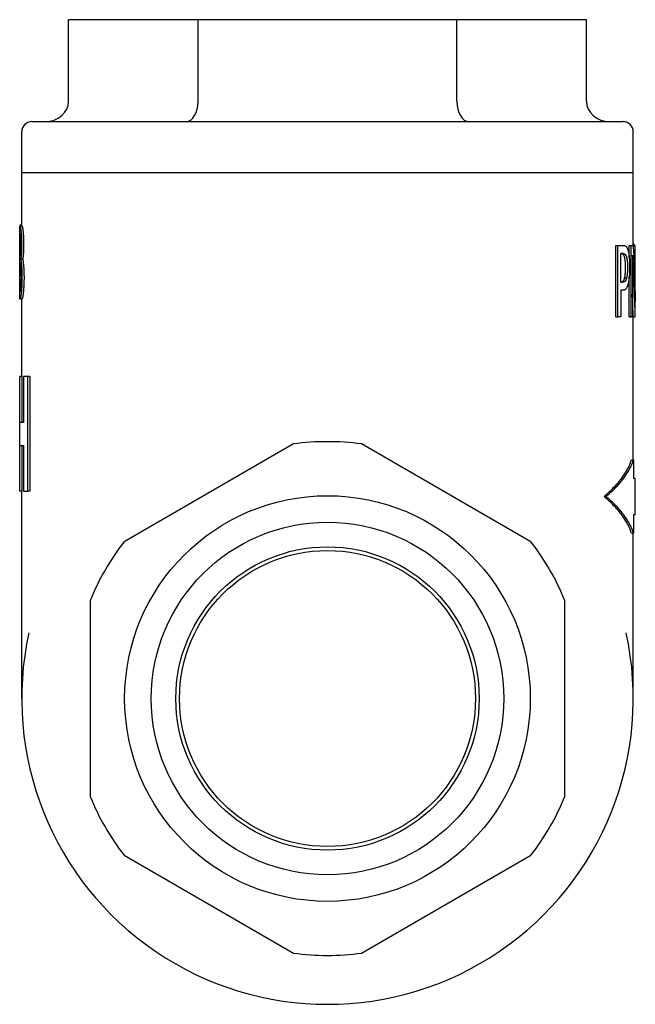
# Model space of a CAD drawing. Header units: millimetres. Extents: x 60 to 3905, y 59 to 316.
# Tile 3 of 3: x 397 to 427, y 188 to 237. Entities that reach past the tile are written whole.
import ezdxf

# ---------------------------------------------------------------- set-up
doc = ezdxf.new("R2010")
doc.units = ezdxf.units.MM
doc.layers.add('DETAIL', color=2, linetype='Continuous')

msp = doc.modelspace()

# ---------------------------------------------------------------- linework, layer by layer
at = {"layer": 'DETAIL'}
for p, q in [((405.847, 236.644), (399.496, 236.644)), ((399.496, 232.644), (399.496, 236.644)), ((418.548, 236.644), (405.847, 236.644)), ((405.847, 232.644), (405.847, 236.644)), ((424.899, 236.644), (418.548, 236.644)), ((418.548, 232.644), (418.548, 236.644)), ((424.899, 232.644), (424.899, 236.644)), ((397.697, 231.644), (426.697, 231.644)), ((397.197, 229.144), (397.197, 231.144)), ((427.197, 229.144), (427.197, 231.144)), ((397.197, 229.144), (427.197, 229.144)), ((397.197, 226.514), (397.197, 229.144)), ((397.197, 229.144), (427.197, 229.144)), ((427.197, 225.569), (427.197, 229.144)), ((397.112, 226.559), (397.113, 226.514)), ((397.197, 226.559), (397.112, 226.559)), ((397.097, 224.993), (397.097, 226.305)), ((397.212, 226.514), (397.112, 226.514)), ((426.338, 225.569), (426.432, 225.569)), ((426.338, 222.069), (426.338, 225.569)), ((426.432, 225.569), (426.703, 225.569)), ((426.432, 222.069), (426.432, 225.569)), ((426.998, 225.569), (427.097, 225.569)), ((426.998, 224.994), (426.998, 225.569)), ((427.097, 225.569), (427.19, 225.569)), ((427.097, 222.069), (427.097, 225.569)), ((427.193, 225.569), (427.293, 225.569)), ((427.193, 225.531), (427.193, 225.569)), ((427.197, 225.643), (427.208, 225.643)), ((427.293, 225.569), (427.297, 225.569)), ((427.293, 222.798), (427.293, 225.569)), ((427.297, 222.069), (427.297, 225.569)), ((426.695, 225.167), (426.581, 225.167)), ((426.581, 223.771), (426.581, 225.167)), ((427.161, 225.087), (427.161, 222.069)), ((397.097, 224.238), (397.097, 224.83)), ((397.243, 224.9), (397.143, 224.9)), ((397.097, 223.123), (397.097, 223.792)), ((426.581, 223.771), (426.675, 223.771)), ((426.774, 223.981), (426.871, 223.981)), ((426.998, 222.069), (426.998, 224.035)), ((426.581, 223.374), (426.581, 222.069)), ((426.697, 223.374), (426.581, 223.374)), ((397.213, 222.942), (397.113, 222.942)), ((397.197, 219.133), (397.197, 222.942)), ((426.338, 222.069), (426.432, 222.069)), ((426.581, 222.069), (426.432, 222.069)), ((426.998, 222.069), (427.097, 222.069)), ((427.161, 222.069), (427.097, 222.069)), ((427.19, 222.069), (427.29, 222.069)), ((427.197, 215.056), (427.197, 222.069)), ((427.297, 222.069), (427.29, 222.069)), ((397.107, 219.133), (397.097, 219.133)), ((397.097, 213.508), (397.097, 219.133)), ((397.107, 216.883), (397.107, 219.133)), ((397.207, 219.133), (397.107, 219.133)), ((397.207, 219.133), (397.207, 216.883)), ((397.494, 219.133), (397.277, 219.133)), ((397.277, 219.133), (397.277, 216.883)), ((397.494, 213.508), (397.494, 219.133)), ((397.591, 219.133), (397.494, 219.133)), ((397.591, 219.133), (397.591, 213.508)), ((397.277, 216.883), (397.107, 216.883)), ((397.107, 213.508), (397.107, 215.758)), ((397.107, 215.758), (397.277, 215.758)), ((397.207, 215.758), (397.207, 213.508)), ((397.277, 215.758), (397.277, 213.508)), ((410.529, 215.833), (402.216, 211.033)), ((422.179, 211.033), (413.866, 215.833)), ((427.107, 215.056), (427.207, 215.056)), ((427.207, 215.056), (427.207, 214.155)), ((427.207, 214.155), (427.296, 214.155)), ((427.297, 212.353), (427.297, 214.155)), ((397.097, 213.508), (397.107, 213.508)), ((397.207, 213.508), (397.107, 213.508)), ((397.197, 203.344), (397.197, 213.508)), ((397.277, 213.508), (397.494, 213.508)), ((397.591, 213.508), (397.494, 213.508)), ((425.771, 213.254), (425.861, 213.254)), ((427.207, 212.353), (427.207, 211.452)), ((427.296, 212.353), (427.207, 212.353)), ((427.107, 211.452), (427.207, 211.452)), ((427.197, 203.344), (427.197, 211.452)), ((400.547, 208.144), (400.547, 198.544)), ((423.847, 198.544), (423.847, 208.144)), ((397.198, 203.344), (397.197, 203.344)), ((397.198, 203.343), (397.197, 203.344)), ((427.197, 203.344), (427.197, 203.344)), ((427.197, 203.343), (427.197, 203.344)), ((402.216, 195.655), (410.529, 190.855)), ((413.866, 190.855), (422.179, 195.655))]:
    msp.add_line(p, q, dxfattribs=at)
at = {"layer": 'DETAIL', "flags": 128}
for points in [[(397.097, 226.305), (397.097, 226.322), (397.097, 226.338), (397.098, 226.354), (397.098, 226.369), (397.098, 226.383), (397.098, 226.397), (397.098, 226.409), (397.099, 226.421), (397.099, 226.432), (397.099, 226.443), (397.1, 226.453), (397.1, 226.462), (397.101, 226.47), (397.102, 226.478), (397.102, 226.485), (397.103, 226.491), (397.104, 226.496), (397.105, 226.501), (397.106, 226.505), (397.107, 226.508), (397.108, 226.511), (397.11, 226.513), (397.111, 226.514), (397.112, 226.514)], [(397.098, 225.628), (397.098, 225.664), (397.098, 225.7), (397.098, 225.734), (397.098, 225.767), (397.098, 225.8), (397.098, 225.832), (397.098, 225.863), (397.098, 225.893), (397.099, 225.922), (397.099, 225.95), (397.099, 225.978), (397.1, 226.005), (397.1, 226.03), (397.101, 226.053), (397.102, 226.073), (397.102, 226.092), (397.103, 226.108), (397.104, 226.123), (397.105, 226.135), (397.106, 226.145), (397.108, 226.152), (397.109, 226.158), (397.111, 226.161), (397.113, 226.162)], [(397.112, 226.514), (397.116, 226.512), (397.12, 226.507), (397.124, 226.498), (397.128, 226.485), (397.132, 226.468), (397.137, 226.448), (397.141, 226.424), (397.146, 226.396), (397.15, 226.365), (397.155, 226.33), (397.159, 226.291), (397.164, 226.249), (397.168, 226.204), (397.172, 226.157), (397.176, 226.109), (397.179, 226.059), (397.182, 226.007), (397.185, 225.954), (397.187, 225.9), (397.189, 225.843), (397.191, 225.785), (397.192, 225.726), (397.192, 225.665), (397.193, 225.602)], [(397.113, 226.162), (397.115, 226.161), (397.117, 226.158), (397.119, 226.152), (397.12, 226.144), (397.123, 226.134), (397.125, 226.122), (397.127, 226.107), (397.129, 226.09), (397.131, 226.071), (397.133, 226.05), (397.135, 226.026), (397.137, 226.001), (397.139, 225.973), (397.14, 225.945), (397.142, 225.915), (397.143, 225.885), (397.145, 225.853), (397.146, 225.821), (397.147, 225.787), (397.148, 225.753), (397.148, 225.717), (397.149, 225.681), (397.149, 225.643), (397.149, 225.604)], [(397.212, 226.514), (397.216, 226.512), (397.22, 226.507), (397.224, 226.498), (397.228, 226.485), (397.232, 226.468), (397.236, 226.448), (397.241, 226.424), (397.245, 226.396), (397.25, 226.365), (397.254, 226.33), (397.259, 226.291), (397.263, 226.249), (397.268, 226.204), (397.272, 226.157), (397.275, 226.109), (397.279, 226.059), (397.282, 226.007), (397.284, 225.954), (397.287, 225.9), (397.289, 225.843), (397.29, 225.785), (397.291, 225.726), (397.292, 225.665), (397.292, 225.602)], [(397.113, 225.066), (397.111, 225.067), (397.109, 225.07), (397.108, 225.075), (397.106, 225.083), (397.105, 225.093), (397.104, 225.105), (397.103, 225.119), (397.102, 225.136), (397.102, 225.154), (397.101, 225.175), (397.1, 225.198), (397.1, 225.223), (397.099, 225.25), (397.099, 225.278), (397.099, 225.307), (397.098, 225.338), (397.098, 225.37), (397.098, 225.403), (397.098, 225.437), (397.098, 225.473), (397.098, 225.51), (397.098, 225.548), (397.098, 225.588), (397.098, 225.628)], [(397.149, 225.604), (397.149, 225.567), (397.149, 225.531), (397.148, 225.495), (397.148, 225.461), (397.147, 225.428), (397.146, 225.395), (397.145, 225.364), (397.144, 225.334), (397.142, 225.304), (397.14, 225.276), (397.139, 225.248), (397.137, 225.222), (397.135, 225.197), (397.133, 225.174), (397.131, 225.153), (397.129, 225.135), (397.127, 225.119), (397.125, 225.105), (397.123, 225.093), (397.121, 225.083), (397.119, 225.075), (397.117, 225.07), (397.115, 225.067), (397.113, 225.066)], [(397.193, 225.602), (397.193, 225.562), (397.192, 225.523), (397.192, 225.484), (397.191, 225.447), (397.19, 225.41), (397.189, 225.375), (397.188, 225.34), (397.186, 225.306), (397.185, 225.273), (397.183, 225.241), (397.181, 225.209), (397.179, 225.179), (397.176, 225.15), (397.174, 225.121), (397.171, 225.094), (397.169, 225.068), (397.166, 225.043), (397.163, 225.019), (397.16, 224.997), (397.156, 224.975), (397.153, 224.955), (397.15, 224.935), (397.147, 224.917), (397.143, 224.9)], [(397.292, 225.602), (397.292, 225.562), (397.292, 225.523), (397.291, 225.484), (397.29, 225.447), (397.29, 225.41), (397.288, 225.375), (397.287, 225.34), (397.286, 225.306), (397.284, 225.273), (397.282, 225.241), (397.28, 225.209), (397.278, 225.179), (397.276, 225.15), (397.273, 225.121), (397.271, 225.094), (397.268, 225.068), (397.265, 225.043), (397.262, 225.019), (397.259, 224.997), (397.256, 224.975), (397.253, 224.955), (397.25, 224.935), (397.246, 224.917), (397.243, 224.9)], [(426.703, 225.569), (426.717, 225.569), (426.731, 225.568), (426.744, 225.566), (426.757, 225.564), (426.769, 225.561), (426.781, 225.557), (426.792, 225.552), (426.803, 225.547), (426.813, 225.541), (426.823, 225.534), (426.833, 225.527), (426.842, 225.518), (426.851, 225.509), (426.859, 225.5), (426.868, 225.489), (426.876, 225.477), (426.883, 225.464), (426.891, 225.451), (426.898, 225.437), (426.906, 225.421), (426.912, 225.405), (426.919, 225.388), (426.926, 225.37), (426.932, 225.351)], [(427.19, 225.569), (427.197, 225.454), (427.204, 225.338), (427.21, 225.223), (427.217, 225.108), (427.223, 224.992), (427.228, 224.877), (427.234, 224.761), (427.239, 224.646), (427.244, 224.53), (427.249, 224.415), (427.254, 224.299), (427.258, 224.184), (427.262, 224.068), (427.266, 223.953), (427.27, 223.837), (427.273, 223.722), (427.277, 223.607), (427.279, 223.491), (427.282, 223.376), (427.285, 223.26), (427.287, 223.145), (427.289, 223.029), (427.291, 222.914), (427.293, 222.798)], [(427.255, 225.569), (427.253, 225.575), (427.251, 225.581), (427.249, 225.587), (427.248, 225.592), (427.246, 225.597), (427.244, 225.602), (427.242, 225.606), (427.24, 225.61), (427.238, 225.614), (427.237, 225.618), (427.235, 225.622), (427.233, 225.625), (427.231, 225.628), (427.229, 225.63), (427.227, 225.633), (427.225, 225.635), (427.223, 225.637), (427.22, 225.639), (427.218, 225.64), (427.216, 225.641), (427.214, 225.642), (427.212, 225.643), (427.21, 225.643), (427.208, 225.643)], [(426.761, 225.033), (426.756, 225.045), (426.752, 225.057), (426.747, 225.067), (426.742, 225.078), (426.737, 225.087), (426.732, 225.096), (426.726, 225.104), (426.721, 225.112), (426.715, 225.119), (426.709, 225.126), (426.703, 225.132), (426.697, 225.137), (426.69, 225.142), (426.684, 225.146), (426.677, 225.15), (426.669, 225.153), (426.662, 225.157), (426.654, 225.159), (426.645, 225.161), (426.637, 225.163), (426.628, 225.165), (426.618, 225.166), (426.609, 225.166), (426.599, 225.167)], [(426.695, 225.167), (426.705, 225.166), (426.715, 225.166), (426.724, 225.165), (426.733, 225.163), (426.742, 225.161), (426.75, 225.159), (426.758, 225.157), (426.766, 225.153), (426.773, 225.15), (426.78, 225.146), (426.787, 225.142), (426.793, 225.137), (426.8, 225.132), (426.806, 225.126), (426.812, 225.119), (426.817, 225.112), (426.823, 225.104), (426.829, 225.096), (426.834, 225.087), (426.839, 225.078), (426.844, 225.067), (426.849, 225.057), (426.853, 225.045), (426.858, 225.033)], [(426.932, 225.351), (426.939, 225.328), (426.946, 225.305), (426.952, 225.28), (426.958, 225.254), (426.964, 225.227), (426.969, 225.2), (426.974, 225.171), (426.979, 225.141), (426.984, 225.11), (426.988, 225.079), (426.992, 225.046), (426.996, 225.012), (427, 224.977), (427.003, 224.941), (427.006, 224.904), (427.008, 224.865), (427.011, 224.826), (427.013, 224.785), (427.014, 224.743), (427.016, 224.699), (427.017, 224.655), (427.017, 224.609), (427.018, 224.562), (427.018, 224.514)], [(427.29, 222.069), (427.288, 222.195), (427.286, 222.321), (427.283, 222.447), (427.28, 222.572), (427.277, 222.698), (427.273, 222.824), (427.269, 222.95), (427.265, 223.075), (427.261, 223.201), (427.256, 223.327), (427.251, 223.453), (427.246, 223.578), (427.24, 223.704), (427.235, 223.83), (427.228, 223.956), (427.222, 224.081), (427.216, 224.207), (427.209, 224.333), (427.201, 224.459), (427.194, 224.584), (427.186, 224.71), (427.178, 224.836), (427.17, 224.962), (427.161, 225.087)], [(397.099, 224.9), (397.099, 224.904), (397.098, 224.907), (397.098, 224.91), (397.098, 224.914), (397.098, 224.917), (397.098, 224.921), (397.098, 224.925), (397.098, 224.928), (397.098, 224.932), (397.098, 224.936), (397.098, 224.94), (397.098, 224.943), (397.098, 224.947), (397.098, 224.951), (397.098, 224.955), (397.097, 224.959), (397.097, 224.963), (397.097, 224.968), (397.097, 224.972), (397.097, 224.976), (397.097, 224.98), (397.097, 224.985), (397.097, 224.989), (397.097, 224.993)], [(397.097, 224.83), (397.097, 224.834), (397.097, 224.838), (397.097, 224.841), (397.097, 224.844), (397.097, 224.848), (397.097, 224.851), (397.097, 224.854), (397.097, 224.857), (397.098, 224.86), (397.098, 224.863), (397.098, 224.866), (397.098, 224.869), (397.098, 224.872), (397.098, 224.875), (397.098, 224.878), (397.098, 224.88), (397.098, 224.883), (397.098, 224.886), (397.098, 224.888), (397.098, 224.891), (397.098, 224.893), (397.098, 224.896), (397.099, 224.898), (397.099, 224.9)], [(397.097, 224.012), (397.097, 224.061), (397.097, 224.11), (397.097, 224.156), (397.097, 224.202), (397.097, 224.245), (397.097, 224.288), (397.097, 224.329), (397.097, 224.369), (397.098, 224.407), (397.098, 224.444), (397.098, 224.479), (397.098, 224.513), (397.099, 224.545), (397.099, 224.575), (397.1, 224.601), (397.101, 224.625), (397.101, 224.645), (397.102, 224.663), (397.104, 224.679), (397.105, 224.691), (397.106, 224.701), (397.108, 224.708), (397.11, 224.712), (397.112, 224.713)], [(397.112, 224.713), (397.115, 224.712), (397.117, 224.708), (397.12, 224.701), (397.122, 224.691), (397.125, 224.678), (397.128, 224.663), (397.13, 224.644), (397.133, 224.623), (397.136, 224.599), (397.139, 224.573), (397.141, 224.543), (397.144, 224.511), (397.147, 224.476), (397.149, 224.44), (397.152, 224.402), (397.154, 224.363), (397.156, 224.323), (397.157, 224.281), (397.159, 224.237), (397.16, 224.192), (397.161, 224.145), (397.161, 224.097), (397.162, 224.047), (397.162, 223.996)], [(397.143, 224.9), (397.147, 224.882), (397.152, 224.862), (397.156, 224.84), (397.16, 224.816), (397.164, 224.791), (397.168, 224.763), (397.172, 224.734), (397.176, 224.703), (397.18, 224.671), (397.183, 224.636), (397.187, 224.6), (397.19, 224.561), (397.193, 224.522), (397.196, 224.481), (397.198, 224.438), (397.201, 224.395), (397.203, 224.35), (397.205, 224.304), (397.206, 224.257), (397.207, 224.208), (397.208, 224.158), (397.209, 224.107), (397.209, 224.055), (397.21, 224.001)], [(397.243, 224.9), (397.247, 224.882), (397.251, 224.862), (397.256, 224.84), (397.26, 224.816), (397.264, 224.791), (397.268, 224.763), (397.272, 224.734), (397.276, 224.703), (397.279, 224.671), (397.283, 224.636), (397.286, 224.6), (397.289, 224.561), (397.292, 224.522), (397.295, 224.481), (397.298, 224.438), (397.3, 224.395), (397.302, 224.35), (397.304, 224.304), (397.305, 224.257), (397.307, 224.208), (397.308, 224.158), (397.308, 224.107), (397.309, 224.055), (397.309, 224.001)], [(426.819, 224.5), (426.819, 224.53), (426.819, 224.559), (426.818, 224.588), (426.818, 224.616), (426.817, 224.643), (426.816, 224.67), (426.814, 224.696), (426.813, 224.721), (426.811, 224.745), (426.809, 224.769), (426.807, 224.792), (426.805, 224.815), (426.803, 224.837), (426.8, 224.858), (426.797, 224.879), (426.794, 224.898), (426.791, 224.918), (426.787, 224.936), (426.783, 224.954), (426.779, 224.971), (426.775, 224.988), (426.77, 225.004), (426.766, 225.019), (426.761, 225.033)], [(426.858, 225.033), (426.863, 225.019), (426.868, 225.004), (426.872, 224.988), (426.876, 224.971), (426.88, 224.954), (426.884, 224.936), (426.888, 224.918), (426.891, 224.898), (426.894, 224.879), (426.897, 224.858), (426.9, 224.837), (426.903, 224.815), (426.905, 224.792), (426.907, 224.769), (426.909, 224.745), (426.91, 224.721), (426.912, 224.696), (426.913, 224.67), (426.914, 224.643), (426.915, 224.616), (426.916, 224.588), (426.916, 224.559), (426.917, 224.53), (426.917, 224.5)], [(426.774, 223.981), (426.778, 223.999), (426.781, 224.017), (426.785, 224.035), (426.788, 224.053), (426.792, 224.072), (426.795, 224.091), (426.797, 224.11), (426.8, 224.129), (426.803, 224.149), (426.805, 224.169), (426.807, 224.189), (426.809, 224.209), (426.81, 224.23), (426.812, 224.252), (426.813, 224.274), (426.815, 224.297), (426.816, 224.32), (426.817, 224.344), (426.817, 224.368), (426.818, 224.393), (426.819, 224.419), (426.819, 224.446), (426.819, 224.473), (426.819, 224.5)], [(426.917, 224.5), (426.917, 224.473), (426.916, 224.446), (426.916, 224.419), (426.915, 224.393), (426.915, 224.368), (426.914, 224.344), (426.913, 224.32), (426.912, 224.297), (426.911, 224.274), (426.909, 224.252), (426.908, 224.23), (426.906, 224.209), (426.904, 224.189), (426.902, 224.169), (426.9, 224.149), (426.897, 224.129), (426.895, 224.11), (426.892, 224.091), (426.889, 224.072), (426.886, 224.053), (426.882, 224.035), (426.879, 224.017), (426.875, 223.999), (426.871, 223.981)], [(427.018, 224.514), (427.018, 224.477), (427.017, 224.439), (427.017, 224.402), (427.016, 224.366), (427.015, 224.329), (427.014, 224.293), (427.013, 224.257), (427.011, 224.222), (427.009, 224.187), (427.007, 224.152), (427.005, 224.117), (427.002, 224.083), (426.999, 224.05), (426.996, 224.017), (426.993, 223.985), (426.99, 223.954), (426.986, 223.924), (426.983, 223.895), (426.979, 223.866), (426.975, 223.839), (426.97, 223.812), (426.966, 223.786), (426.961, 223.761), (426.956, 223.737)], [(397.113, 223.294), (397.111, 223.296), (397.109, 223.3), (397.107, 223.308), (397.105, 223.318), (397.104, 223.331), (397.103, 223.348), (397.102, 223.367), (397.101, 223.389), (397.1, 223.414), (397.099, 223.441), (397.099, 223.471), (397.098, 223.503), (397.098, 223.538), (397.098, 223.575), (397.098, 223.614), (397.097, 223.656), (397.097, 223.699), (397.097, 223.742), (397.097, 223.786), (397.097, 223.831), (397.097, 223.875), (397.097, 223.921), (397.097, 223.966), (397.097, 224.012)], [(397.21, 224.001), (397.209, 223.927), (397.209, 223.856), (397.207, 223.786), (397.205, 223.718), (397.203, 223.652), (397.2, 223.589), (397.197, 223.527), (397.193, 223.467), (397.189, 223.409), (397.184, 223.353), (397.179, 223.299), (397.174, 223.248), (397.169, 223.199), (397.163, 223.154), (397.158, 223.114), (397.152, 223.078), (397.147, 223.046), (397.141, 223.018), (397.136, 222.995), (397.131, 222.976), (397.126, 222.961), (397.121, 222.951), (397.117, 222.944), (397.113, 222.942)], [(397.162, 223.996), (397.162, 223.946), (397.161, 223.897), (397.161, 223.85), (397.16, 223.805), (397.159, 223.761), (397.157, 223.718), (397.156, 223.677), (397.154, 223.637), (397.152, 223.599), (397.15, 223.562), (397.147, 223.527), (397.145, 223.493), (397.142, 223.461), (397.139, 223.432), (397.137, 223.406), (397.134, 223.383), (397.131, 223.362), (397.128, 223.344), (397.126, 223.329), (397.123, 223.316), (397.12, 223.307), (397.118, 223.3), (397.115, 223.296), (397.113, 223.294)], [(397.309, 224.001), (397.309, 223.927), (397.308, 223.856), (397.306, 223.786), (397.305, 223.718), (397.302, 223.652), (397.299, 223.589), (397.296, 223.527), (397.292, 223.467), (397.288, 223.409), (397.284, 223.353), (397.279, 223.299), (397.274, 223.248), (397.268, 223.199), (397.263, 223.154), (397.257, 223.114), (397.252, 223.078), (397.246, 223.046), (397.241, 223.018), (397.236, 222.995), (397.231, 222.976), (397.226, 222.961), (397.221, 222.951), (397.217, 222.944), (397.213, 222.942)], [(426.581, 223.771), (426.594, 223.772), (426.607, 223.773), (426.619, 223.774), (426.63, 223.777), (426.641, 223.779), (426.651, 223.783), (426.661, 223.787), (426.671, 223.792), (426.679, 223.797), (426.688, 223.803), (426.696, 223.81), (426.703, 223.817), (426.711, 223.825), (426.718, 223.834), (426.724, 223.844), (426.731, 223.856), (426.737, 223.868), (426.743, 223.881), (426.749, 223.895), (426.754, 223.91), (426.759, 223.926), (426.764, 223.944), (426.769, 223.962), (426.774, 223.981)], [(426.871, 223.981), (426.866, 223.962), (426.861, 223.943), (426.856, 223.926), (426.851, 223.91), (426.845, 223.895), (426.84, 223.88), (426.834, 223.867), (426.827, 223.855), (426.821, 223.844), (426.814, 223.834), (426.807, 223.825), (426.8, 223.817), (426.792, 223.809), (426.784, 223.803), (426.775, 223.797), (426.766, 223.791), (426.757, 223.787), (426.747, 223.783), (426.736, 223.779), (426.725, 223.776), (426.713, 223.774), (426.701, 223.772), (426.689, 223.772), (426.675, 223.771)], [(426.956, 223.737), (426.949, 223.708), (426.942, 223.68), (426.935, 223.653), (426.928, 223.628), (426.92, 223.603), (426.912, 223.58), (426.904, 223.558), (426.896, 223.537), (426.887, 223.518), (426.878, 223.499), (426.869, 223.482), (426.859, 223.466), (426.849, 223.452), (426.838, 223.438), (426.827, 223.426), (426.815, 223.415), (426.803, 223.405), (426.79, 223.397), (426.776, 223.39), (426.761, 223.384), (426.746, 223.38), (426.731, 223.377), (426.714, 223.375), (426.697, 223.374)], [(427.19, 222.069), (427.189, 222.116), (427.189, 222.162), (427.188, 222.209), (427.187, 222.255), (427.186, 222.302), (427.185, 222.348), (427.184, 222.395), (427.183, 222.441), (427.182, 222.488), (427.181, 222.534), (427.18, 222.581), (427.179, 222.627), (427.177, 222.674), (427.176, 222.72), (427.175, 222.767), (427.173, 222.813), (427.172, 222.86), (427.171, 222.906), (427.169, 222.953), (427.168, 222.999), (427.166, 223.046), (427.165, 223.092), (427.163, 223.139), (427.161, 223.186)], [(397.113, 222.942), (397.111, 222.942), (397.11, 222.943), (397.109, 222.945), (397.107, 222.947), (397.106, 222.95), (397.105, 222.953), (397.104, 222.958), (397.103, 222.962), (397.103, 222.968), (397.102, 222.974), (397.101, 222.98), (397.101, 222.987), (397.1, 222.995), (397.1, 223.004), (397.099, 223.013), (397.099, 223.023), (397.098, 223.033), (397.098, 223.044), (397.098, 223.056), (397.098, 223.068), (397.098, 223.081), (397.097, 223.094), (397.097, 223.109), (397.097, 223.123)], [(425.771, 213.254), (425.857, 213.329), (425.941, 213.404), (426.022, 213.479), (426.101, 213.554), (426.177, 213.63), (426.251, 213.705), (426.322, 213.78), (426.39, 213.855), (426.455, 213.93), (426.518, 214.005), (426.578, 214.08), (426.635, 214.155), (426.69, 214.23), (426.742, 214.305), (426.791, 214.381), (426.837, 214.456), (426.881, 214.531), (426.921, 214.606), (426.959, 214.681), (426.995, 214.756), (427.027, 214.831), (427.057, 214.906), (427.083, 214.981), (427.107, 215.056)], [(425.861, 213.254), (425.948, 213.329), (426.033, 213.404), (426.115, 213.479), (426.194, 213.554), (426.27, 213.63), (426.344, 213.705), (426.416, 213.78), (426.484, 213.855), (426.55, 213.93), (426.613, 214.005), (426.674, 214.08), (426.731, 214.155), (426.786, 214.23), (426.839, 214.305), (426.888, 214.381), (426.935, 214.456), (426.979, 214.531), (427.02, 214.606), (427.058, 214.681), (427.093, 214.756), (427.126, 214.831), (427.156, 214.906), (427.183, 214.981), (427.207, 215.056)], [(427.107, 211.452), (427.083, 211.527), (427.057, 211.602), (427.027, 211.677), (426.995, 211.752), (426.959, 211.827), (426.921, 211.902), (426.881, 211.977), (426.837, 212.052), (426.791, 212.128), (426.742, 212.203), (426.69, 212.278), (426.635, 212.353), (426.578, 212.428), (426.518, 212.503), (426.455, 212.578), (426.39, 212.653), (426.322, 212.728), (426.251, 212.803), (426.177, 212.879), (426.101, 212.954), (426.022, 213.029), (425.941, 213.104), (425.857, 213.179), (425.771, 213.254)], [(427.207, 211.452), (427.183, 211.527), (427.156, 211.602), (427.126, 211.677), (427.093, 211.752), (427.058, 211.827), (427.02, 211.902), (426.979, 211.977), (426.935, 212.052), (426.888, 212.128), (426.839, 212.203), (426.786, 212.278), (426.731, 212.353), (426.674, 212.428), (426.613, 212.503), (426.55, 212.578), (426.484, 212.653), (426.416, 212.728), (426.344, 212.803), (426.27, 212.879), (426.194, 212.954), (426.115, 213.029), (426.033, 213.104), (425.948, 213.179), (425.861, 213.254)]]:
    msp.add_lwpolyline(points, dxfattribs=at)
at = {"layer": 'DETAIL'}
for radius in [9.95, 8.65, 7.44, 7.259]:
    msp.add_circle((412.197, 203.344), radius, dxfattribs=at)
for centre, radius, start, end in [((397.697, 231.144), 0.5, 90, 180), ((426.697, 231.144), 0.5, 0, 90), ((412.197, 203.344), 12.6, 82.3914, 97.6086), ((412.197, 203.344), 12.6, 142.3914, 157.6086), ((412.197, 203.344), 12.6, 22.3914, 37.6086), ((412.197, 203.344), 15, 167.5886, 12.4114), ((412.197, 203.344), 12.6, 202.3914, 217.6086), ((412.197, 203.344), 12.6, 322.3914, 337.6086), ((412.197, 203.344), 12.6, 262.3914, 277.6086)]:
    msp.add_arc(centre, radius, start, end, dxfattribs=at)
for centre, major_axis, ratio, start_param, end_param in [((398.341, 232.644), (1.155, 0), 0.866025, 4.712389, 6.283185), ((405.269, 232.644), (0, 1), 0.57735, 3.141593, 4.712389), ((419.126, 232.644), (0, -1), 0.57735, 4.712389, 6.283185), ((426.054, 232.644), (-1.155, 0), 0.866025, 0, 1.570796)]:
    msp.add_ellipse(centre, major_axis=major_axis, ratio=ratio, start_param=start_param, end_param=end_param, dxfattribs=at)

doc.saveas('drawing.dxf')
